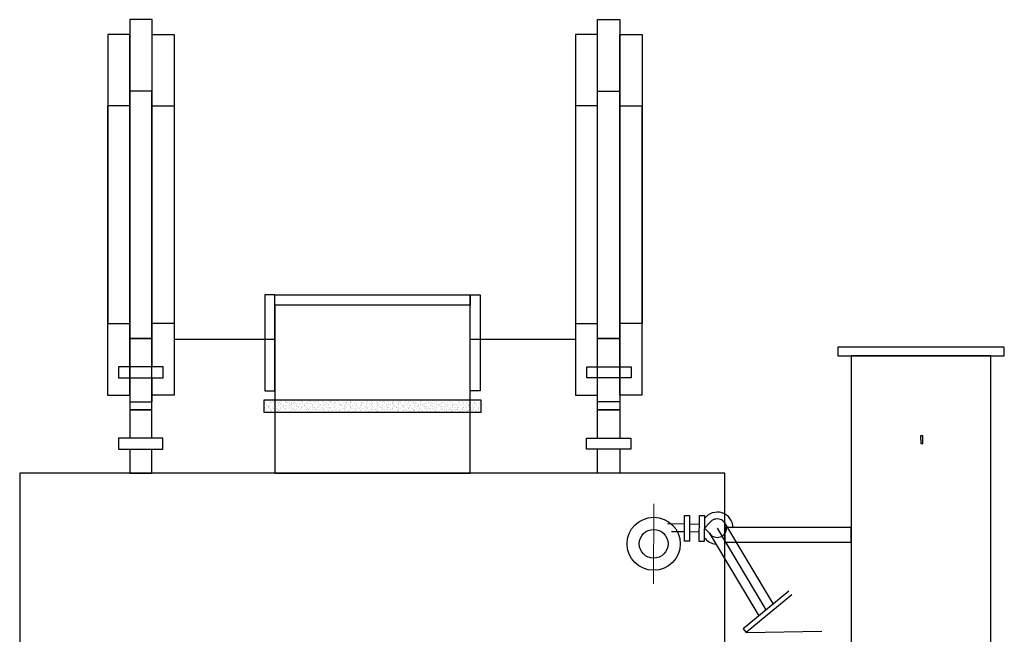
# Model space of a CAD drawing. Extents: x 306546.77 to 306550.75, y 1123990.16 to 1123994.4.
# Tile 2 of 2: x 306547.15 to 306550.71, y 1123992.18 to 1123994.4. Entities that reach past the tile are written whole.
import ezdxf

# ---------------------------------------------------------------- set-up
doc = ezdxf.new("R2010")
doc.units = 0
doc.header["$LTSCALE"] = 800
doc.header["$MEASUREMENT"] = 0
doc.linetypes.add('CENTER', pattern=[2, 1.25, -0.25, 0.25, -0.25])
doc.layers.get('0').update_dxf_attribs({"linetype": 'CONTINUOUS'})
doc.layers.add('CENTER', color=1, linetype='CENTER', lineweight=20)

# ---------------------------------------------------------------- blocks, each defined once
blk = doc.blocks.new('*X2')
at = {"color": 0}
for p, q in [((-11.359, 36.336), (-11.359, 36.336)), ((-11.33, 36.828), (-11.33, 36.828)), ((-11.33, 36.507), (-11.33, 36.507)), ((-11.308, 36.313), (-11.308, 36.313)), ((-11.205, 36.921), (-11.205, 36.921)), ((-11.202, 36.833), (-11.202, 36.833)), ((-11.189, 36.448), (-11.189, 36.448)), ((-11.188, 36.815), (-11.188, 36.815)), ((-11.185, 36.176), (-11.185, 36.176)), ((-11.168, 36.887), (-11.168, 36.887)), ((-11.145, 36.334), (-11.145, 36.334)), ((-11.058, 36.864), (-11.058, 36.864)), ((-11.027, 36.314), (-11.027, 36.314)), ((-10.994, 36.727), (-10.994, 36.727)), ((-10.954, 36.877), (-10.954, 36.877)), ((-10.919, 36.655), (-10.919, 36.655)), ((-10.907, 36.27), (-10.907, 36.27)), ((-10.873, 36.37), (-10.873, 36.37)), ((-10.795, 36.545), (-10.795, 36.545)), ((-10.792, 36.562), (-10.792, 36.562)), ((-10.791, 36.899), (-10.791, 36.899)), ((-10.769, 36.384), (-10.769, 36.384)), ((-10.758, 36.511), (-10.758, 36.511)), ((-10.707, 36.508), (-10.707, 36.508)), ((-10.661, 36.853), (-10.661, 36.853)), ((-10.649, 36.468), (-10.649, 36.468)), ((-10.607, 36.405), (-10.607, 36.405)), ((-10.584, 36.352), (-10.584, 36.352)), ((-10.565, 36.816), (-10.565, 36.816)), ((-10.52, 36.935), (-10.52, 36.935)), ((-10.415, 36.948), (-10.415, 36.948)), ((-10.408, 36.653), (-10.408, 36.653)), ((-10.404, 36.315), (-10.404, 36.315)), ((-10.395, 36.267), (-10.395, 36.267)), ((-10.393, 36.903), (-10.393, 36.903)), ((-10.385, 36.169), (-10.385, 36.169)), ((-11.376, 35.625), (-11.376, 35.625)), ((-11.326, 35.311), (-11.326, 35.311)), ((-11.315, 35.276), (-11.315, 35.276)), ((-11.253, 36.06), (-11.253, 36.06)), ((-11.227, 35.806), (-11.227, 35.806)), ((-11.177, 35.443), (-11.177, 35.443)), ((-11.176, 36.063), (-11.176, 36.063)), ((-11.169, 36.006), (-11.169, 36.006)), ((-11.164, 35.677), (-11.164, 35.677)), ((-11.151, 35.292), (-11.151, 35.292)), ((-11.14, 35.409), (-11.14, 35.409)), ((-11.123, 35.819), (-11.123, 35.819)), ((-11.091, 35.559), (-11.091, 35.559)), ((-11.043, 35.312), (-11.043, 35.312)), ((-11.007, 35.506), (-11.007, 35.506)), ((-10.986, 35.994), (-10.986, 35.994)), ((-10.966, 35.25), (-10.966, 35.25)), ((-10.961, 35.841), (-10.961, 35.841)), ((-10.949, 35.96), (-10.949, 35.96)), ((-10.939, 35.326), (-10.939, 35.326)), ((-10.894, 35.884), (-10.894, 35.884)), ((-10.881, 35.499), (-10.881, 35.499)), ((-10.865, 35.813), (-10.865, 35.813)), ((-10.776, 35.347), (-10.776, 35.347)), ((-10.775, 35.801), (-10.775, 35.801)), ((-10.704, 35.312), (-10.704, 35.312)), ((-10.689, 35.877), (-10.689, 35.877)), ((-10.636, 36.082), (-10.636, 36.082)), ((-10.63, 36.061), (-10.63, 36.061)), ((-10.624, 35.697), (-10.624, 35.697)), ((-10.611, 35.311), (-10.611, 35.311)), ((-10.585, 35.89), (-10.585, 35.89)), ((-10.576, 35.618), (-10.576, 35.618)), ((-10.546, 36.008), (-10.546, 36.008)), ((-10.539, 35.584), (-10.539, 35.584)), ((-10.505, 35.383), (-10.505, 35.383)), ((-10.469, 35.561), (-10.469, 35.561)), ((-10.422, 35.912), (-10.422, 35.912)), ((-10.401, 35.397), (-10.401, 35.397)), ((-10.384, 35.507), (-10.384, 35.507)), ((-10.382, 35.882), (-10.382, 35.882)), ((-11.38, 34.722), (-11.38, 34.722)), ((-11.369, 34.892), (-11.369, 34.892)), ((-11.367, 34.336), (-11.367, 34.336)), ((-11.332, 34.858), (-11.332, 34.858)), ((-11.307, 34.503), (-11.307, 34.503)), ((-11.293, 34.761), (-11.293, 34.761)), ((-11.213, 34.254), (-11.213, 34.254)), ((-11.165, 34.81), (-11.165, 34.81)), ((-11.158, 34.698), (-11.158, 34.698)), ((-11.139, 34.907), (-11.139, 34.907)), ((-11.13, 34.783), (-11.13, 34.783)), ((-11.126, 34.521), (-11.126, 34.521)), ((-11.108, 34.268), (-11.108, 34.268)), ((-11.003, 34.309), (-11.003, 34.309)), ((-10.959, 34.516), (-10.959, 34.516)), ((-10.946, 34.289), (-10.946, 34.289)), ((-10.93, 35.059), (-10.93, 35.059)), ((-10.922, 34.482), (-10.922, 34.482)), ((-10.869, 35.114), (-10.869, 35.114)), ((-10.859, 34.819), (-10.859, 34.819)), ((-10.856, 34.728), (-10.856, 34.728)), ((-10.846, 35.005), (-10.846, 35.005)), ((-10.844, 34.343), (-10.844, 34.343)), ((-10.768, 34.558), (-10.768, 34.558)), ((-10.767, 35.067), (-10.767, 35.067)), ((-10.755, 34.832), (-10.755, 34.832)), ((-10.748, 34.323), (-10.748, 34.323)), ((-10.731, 35.033), (-10.731, 35.033)), ((-10.684, 34.504), (-10.684, 34.504)), ((-10.674, 34.325), (-10.674, 34.325)), ((-10.598, 34.926), (-10.598, 34.926)), ((-10.592, 34.854), (-10.592, 34.854)), ((-10.586, 34.541), (-10.586, 34.541)), ((-10.57, 34.339), (-10.57, 34.339)), ((-10.557, 34.874), (-10.557, 34.874)), ((-10.542, 34.811), (-10.542, 34.811)), ((-10.408, 34.36), (-10.408, 34.36)), ((-10.38, 34.311), (-10.38, 34.311)), ((-11.355, 33.951), (-11.355, 33.951)), ((-11.349, 34.147), (-11.349, 34.147)), ((-11.342, 33.565), (-11.342, 33.565)), ((-11.341, 33.414), (-11.341, 33.414)), ((-11.304, 33.38), (-11.304, 33.38)), ((-11.303, 33.307), (-11.303, 33.307)), ((-11.3, 33.725), (-11.3, 33.725)), ((-11.23, 34.056), (-11.23, 34.056)), ((-11.15, 33.965), (-11.15, 33.965)), ((-11.145, 34.002), (-11.145, 34.002)), ((-11.113, 34.136), (-11.113, 34.136)), ((-11.113, 33.931), (-11.113, 33.931)), ((-11.101, 33.751), (-11.101, 33.751)), ((-11.088, 33.365), (-11.088, 33.365)), ((-11.068, 33.555), (-11.068, 33.555)), ((-11.028, 33.761), (-11.028, 33.761)), ((-10.984, 33.501), (-10.984, 33.501)), ((-10.939, 33.772), (-10.939, 33.772)), ((-10.924, 33.774), (-10.924, 33.774)), ((-10.842, 33.809), (-10.842, 33.809)), ((-10.831, 33.958), (-10.831, 33.958)), ((-10.818, 33.572), (-10.818, 33.572)), ((-10.761, 33.796), (-10.761, 33.796)), ((-10.74, 33.589), (-10.74, 33.589)), ((-10.74, 33.281), (-10.74, 33.281)), ((-10.703, 33.555), (-10.703, 33.555)), ((-10.68, 33.308), (-10.68, 33.308)), ((-10.607, 34.057), (-10.607, 34.057)), ((-10.577, 33.302), (-10.577, 33.302)), ((-10.573, 34.155), (-10.573, 34.155)), ((-10.561, 33.77), (-10.561, 33.77)), ((-10.549, 34.14), (-10.549, 34.14)), ((-10.548, 33.385), (-10.548, 33.385)), ((-10.529, 33.396), (-10.529, 33.396)), ((-10.523, 34.003), (-10.523, 34.003)), ((-10.512, 34.107), (-10.512, 34.107)), ((-10.49, 33.831), (-10.49, 33.831)), ((-10.445, 33.556), (-10.445, 33.556)), ((-10.386, 33.845), (-10.386, 33.845)), ((-11.368, 32.552), (-11.368, 32.552)), ((-11.329, 33.18), (-11.329, 33.18)), ((-11.322, 32.669), (-11.322, 32.669)), ((-11.317, 32.795), (-11.317, 32.795)), ((-11.304, 32.409), (-11.304, 32.409)), ((-11.284, 32.498), (-11.284, 32.498)), ((-11.278, 33.21), (-11.278, 33.21)), ((-11.198, 32.703), (-11.198, 32.703)), ((-11.142, 32.806), (-11.142, 32.806)), ((-11.13, 33.22), (-11.13, 33.22)), ((-11.123, 32.487), (-11.123, 32.487)), ((-11.115, 33.231), (-11.115, 33.231)), ((-11.094, 32.716), (-11.094, 32.716)), ((-11.086, 32.453), (-11.086, 32.453)), ((-11.076, 32.98), (-11.076, 32.98)), ((-11.063, 32.594), (-11.063, 32.594)), ((-10.931, 33.038), (-10.931, 33.038)), ((-10.931, 32.738), (-10.931, 32.738)), ((-10.907, 33.054), (-10.907, 33.054)), ((-10.895, 33.004), (-10.895, 33.004)), ((-10.844, 33.267), (-10.844, 33.267)), ((-10.822, 33), (-10.822, 33)), ((-10.806, 33.187), (-10.806, 33.187)), ((-10.793, 32.801), (-10.793, 32.801)), ((-10.781, 32.416), (-10.781, 32.416)), ((-10.745, 32.553), (-10.745, 32.553)), ((-10.721, 32.845), (-10.721, 32.845)), ((-10.661, 32.5), (-10.661, 32.5)), ((-10.659, 32.773), (-10.659, 32.773)), ((-10.555, 32.787), (-10.555, 32.787)), ((-10.535, 32.999), (-10.535, 32.999)), ((-10.523, 32.614), (-10.523, 32.614)), ((-10.521, 32.662), (-10.521, 32.662)), ((-10.519, 32.807), (-10.519, 32.807)), ((-10.485, 32.629), (-10.485, 32.629)), ((-10.393, 32.809), (-10.393, 32.809)), ((-11.367, 31.645), (-11.367, 31.645)), ((-11.314, 31.936), (-11.314, 31.936)), ((-11.292, 32.024), (-11.292, 32.024)), ((-11.285, 32.173), (-11.285, 32.173)), ((-11.279, 31.639), (-11.279, 31.639)), ((-11.277, 31.902), (-11.277, 31.902)), ((-11.263, 31.658), (-11.263, 31.658)), ((-11.206, 32.051), (-11.206, 32.051)), ((-11.122, 31.998), (-11.122, 31.998)), ((-11.103, 31.742), (-11.103, 31.742)), ((-11.101, 31.68), (-11.101, 31.68)), ((-11.05, 32.209), (-11.05, 32.209)), ((-11.045, 31.551), (-11.045, 31.551)), ((-11.038, 31.824), (-11.038, 31.824)), ((-11.025, 31.438), (-11.025, 31.438)), ((-11.013, 32.209), (-11.013, 32.209)), ((-10.98, 32.305), (-10.98, 32.305)), ((-10.961, 31.497), (-10.961, 31.497)), ((-10.912, 32.294), (-10.912, 32.294)), ((-10.909, 32.223), (-10.909, 32.223)), ((-10.904, 31.56), (-10.904, 31.56)), ((-10.867, 31.526), (-10.867, 31.526)), ((-10.829, 31.715), (-10.829, 31.715)), ((-10.819, 31.804), (-10.819, 31.804)), ((-10.768, 32.031), (-10.768, 32.031)), ((-10.755, 31.645), (-10.755, 31.645)), ((-10.747, 32.244), (-10.747, 32.244)), ((-10.725, 31.729), (-10.725, 31.729)), ((-10.713, 32.111), (-10.713, 32.111)), ((-10.676, 32.077), (-10.676, 32.077)), ((-10.584, 32.053), (-10.584, 32.053)), ((-10.562, 31.751), (-10.562, 31.751)), ((-10.51, 32.229), (-10.51, 32.229)), ((-10.502, 31.918), (-10.502, 31.918)), ((-10.499, 31.999), (-10.499, 31.999)), ((-10.498, 31.843), (-10.498, 31.843)), ((-10.485, 31.458), (-10.485, 31.458)), ((-10.475, 32.28), (-10.475, 32.28)), ((-10.422, 31.552), (-10.422, 31.552)), ((-11.345, 30.548), (-11.345, 30.548)), ((-11.294, 31.191), (-11.294, 31.191)), ((-11.287, 30.458), (-11.287, 30.458)), ((-11.28, 31.302), (-11.28, 31.302)), ((-11.27, 30.622), (-11.27, 30.622)), ((-11.266, 31.253), (-11.266, 31.253)), ((-11.26, 30.494), (-11.26, 30.494)), ((-11.254, 30.868), (-11.254, 30.868)), ((-11.241, 30.483), (-11.241, 30.483)), ((-11.183, 31.151), (-11.183, 31.151)), ((-11.118, 30.801), (-11.118, 30.801)), ((-11.095, 31.009), (-11.095, 31.009)), ((-11.079, 31.165), (-11.079, 31.165)), ((-11.059, 30.975), (-11.059, 30.975)), ((-11.013, 31.053), (-11.013, 31.053)), ((-11, 30.668), (-11, 30.668)), ((-10.998, 30.657), (-10.998, 30.657)), ((-10.916, 31.186), (-10.916, 31.186)), ((-10.894, 30.671), (-10.894, 30.671)), ((-10.885, 30.816), (-10.885, 30.816)), ((-10.883, 31.05), (-10.883, 31.05)), ((-10.799, 30.996), (-10.799, 30.996)), ((-10.743, 31.26), (-10.743, 31.26)), ((-10.732, 30.693), (-10.732, 30.693)), ((-10.73, 30.875), (-10.73, 30.875)), ((-10.722, 30.549), (-10.722, 30.549)), ((-10.718, 30.489), (-10.718, 30.489)), ((-10.693, 31.367), (-10.693, 31.367)), ((-10.685, 30.633), (-10.685, 30.633)), ((-10.657, 31.303), (-10.657, 31.303)), ((-10.649, 30.599), (-10.649, 30.599)), ((-10.645, 31.222), (-10.645, 31.222)), ((-10.638, 30.495), (-10.638, 30.495)), ((-10.54, 31.236), (-10.54, 31.236)), ((-10.495, 30.803), (-10.495, 30.803)), ((-10.494, 31.184), (-10.494, 31.184)), ((-10.475, 30.44), (-10.475, 30.44)), ((-10.472, 31.072), (-10.472, 31.072)), ((-10.46, 30.728), (-10.46, 30.728)), ((-10.46, 30.687), (-10.46, 30.687)), ((-10.457, 31.151), (-10.457, 31.151)), ((-11.352, 30.093), (-11.352, 30.093)), ((-11.267, 29.713), (-11.267, 29.713)), ((-11.25, 30.424), (-11.25, 30.424)), ((-11.248, 30.107), (-11.248, 30.107)), ((-11.229, 30.097), (-11.229, 30.097)), ((-11.216, 29.712), (-11.216, 29.712)), ((-11.183, 30.047), (-11.183, 30.047)), ((-11.168, 29.6), (-11.168, 29.6)), ((-11.099, 29.993), (-11.099, 29.993)), ((-11.086, 30.128), (-11.086, 30.128)), ((-11.076, 30.264), (-11.076, 30.264)), ((-11.068, 29.531), (-11.068, 29.531)), ((-11.064, 29.613), (-11.064, 29.613)), ((-11.031, 29.497), (-11.031, 29.497)), ((-11.022, 29.546), (-11.022, 29.546)), ((-10.987, 30.282), (-10.987, 30.282)), ((-10.975, 29.897), (-10.975, 29.897)), ((-10.962, 29.512), (-10.962, 29.512)), ((-10.957, 30.301), (-10.957, 30.301)), ((-10.937, 29.492), (-10.937, 29.492)), ((-10.901, 29.635), (-10.901, 29.635)), ((-10.877, 30.082), (-10.877, 30.082)), ((-10.84, 30.048), (-10.84, 30.048)), ((-10.814, 30.164), (-10.814, 30.164)), ((-10.795, 29.8), (-10.795, 29.8)), ((-10.71, 30.178), (-10.71, 30.178)), ((-10.705, 30.104), (-10.705, 30.104)), ((-10.692, 29.718), (-10.692, 29.718)), ((-10.666, 29.889), (-10.666, 29.889)), ((-10.63, 29.67), (-10.63, 29.67)), ((-10.56, 30.048), (-10.56, 30.048)), ((-10.547, 30.199), (-10.547, 30.199)), ((-10.526, 29.684), (-10.526, 29.684)), ((-10.476, 29.994), (-10.476, 29.994)), ((-10.467, 29.706), (-10.467, 29.706)), ((-10.447, 30.302), (-10.447, 30.302)), ((-10.435, 29.916), (-10.435, 29.916)), ((-10.43, 29.673), (-10.43, 29.673)), ((-10.422, 29.531), (-10.422, 29.531)), ((-10.399, 29.547), (-10.399, 29.547)), ((-11.338, 28.542), (-11.338, 28.542)), ((-11.321, 28.543), (-11.321, 28.543)), ((-11.259, 28.98), (-11.259, 28.98)), ((-11.257, 29.298), (-11.257, 29.298)), ((-11.255, 29.07), (-11.255, 29.07)), ((-11.234, 28.555), (-11.234, 28.555)), ((-11.222, 28.946), (-11.222, 28.946)), ((-11.203, 29.326), (-11.203, 29.326)), ((-11.191, 28.941), (-11.191, 28.941)), ((-11.178, 28.556), (-11.178, 28.556)), ((-11.095, 28.797), (-11.095, 28.797)), ((-11.071, 28.577), (-11.071, 28.577)), ((-11.048, 28.787), (-11.048, 28.787)), ((-10.984, 29.106), (-10.984, 29.106)), ((-10.95, 29.126), (-10.95, 29.126)), ((-10.937, 28.741), (-10.937, 28.741)), ((-10.88, 29.12), (-10.88, 29.12)), ((-10.86, 29.045), (-10.86, 29.045)), ((-10.857, 29.338), (-10.857, 29.338)), ((-10.849, 28.604), (-10.849, 28.604)), ((-10.813, 28.57), (-10.813, 28.57)), ((-10.799, 28.612), (-10.799, 28.612)), ((-10.776, 28.992), (-10.776, 28.992)), ((-10.717, 29.141), (-10.717, 29.141)), ((-10.699, 28.545), (-10.699, 28.545)), ((-10.695, 28.626), (-10.695, 28.626)), ((-10.68, 29.333), (-10.68, 29.333)), ((-10.667, 28.948), (-10.667, 28.948)), ((-10.658, 29.155), (-10.658, 29.155)), ((-10.655, 28.562), (-10.655, 28.562)), ((-10.634, 29.299), (-10.634, 29.299)), ((-10.621, 29.121), (-10.621, 29.121)), ((-10.533, 28.648), (-10.533, 28.648)), ((-10.472, 28.798), (-10.472, 28.798)), ((-10.447, 28.962), (-10.447, 28.962)), ((-10.445, 29.177), (-10.445, 29.177)), ((-10.409, 29.146), (-10.409, 29.146)), ((-10.397, 28.76), (-10.397, 28.76)), ((-11.24, 28.235), (-11.24, 28.235)), ((-11.237, 28.49), (-11.237, 28.49)), ((-11.166, 28.17), (-11.166, 28.17)), ((-11.16, 28.043), (-11.16, 28.043)), ((-11.153, 28.048), (-11.153, 28.048)), ((-11.153, 27.785), (-11.153, 27.785)), ((-11.076, 27.989), (-11.076, 27.989)), ((-11.049, 28.062), (-11.049, 28.062)), ((-11.041, 28.053), (-11.041, 28.053)), ((-11.004, 28.019), (-11.004, 28.019)), ((-10.933, 28.296), (-10.933, 28.296)), ((-10.924, 28.355), (-10.924, 28.355)), ((-10.912, 27.97), (-10.912, 27.97)), ((-10.899, 27.585), (-10.899, 27.585)), ((-10.887, 28.083), (-10.887, 28.083)), ((-10.83, 27.86), (-10.83, 27.86)), ((-10.772, 27.795), (-10.772, 27.795)), ((-10.702, 27.59), (-10.702, 27.59)), ((-10.642, 28.177), (-10.642, 28.177)), ((-10.639, 28.411), (-10.639, 28.411)), ((-10.631, 27.677), (-10.631, 27.677)), ((-10.629, 27.792), (-10.629, 27.792)), ((-10.615, 28.119), (-10.615, 28.119)), ((-10.614, 28.491), (-10.614, 28.491)), ((-10.594, 27.644), (-10.594, 27.644)), ((-10.537, 28.044), (-10.537, 28.044)), ((-10.511, 28.133), (-10.511, 28.133)), ((-10.453, 27.99), (-10.453, 27.99)), ((-10.439, 28.228), (-10.439, 28.228)), ((-10.43, 27.625), (-10.43, 27.625)), ((-10.403, 28.195), (-10.403, 28.195)), ((-10.384, 28.375), (-10.384, 28.375)), ((-11.375, 26.986), (-11.375, 26.986)), ((-11.323, 26.99), (-11.323, 26.99)), ((-11.24, 27.519), (-11.24, 27.519)), ((-11.233, 27.293), (-11.233, 27.293)), ((-11.232, 27.502), (-11.232, 27.502)), ((-11.219, 27.004), (-11.219, 27.004)), ((-11.212, 26.757), (-11.212, 26.757)), ((-11.195, 27.468), (-11.195, 27.468)), ((-11.14, 27.4), (-11.14, 27.4)), ((-11.128, 27.014), (-11.128, 27.014)), ((-11.115, 26.629), (-11.115, 26.629)), ((-11.072, 26.793), (-11.072, 26.793)), ((-11.056, 27.025), (-11.056, 27.025)), ((-11.021, 27.309), (-11.021, 27.309)), ((-10.998, 27.542), (-10.998, 27.542)), ((-10.969, 27.554), (-10.969, 27.554)), ((-10.914, 27.488), (-10.914, 27.488)), ((-10.887, 27.199), (-10.887, 27.199)), ((-10.874, 26.814), (-10.874, 26.814)), ((-10.865, 27.568), (-10.865, 27.568)), ((-10.837, 27.041), (-10.837, 27.041)), ((-10.822, 27.126), (-10.822, 27.126)), ((-10.785, 27.092), (-10.785, 27.092)), ((-10.784, 27.061), (-10.784, 27.061)), ((-10.753, 26.987), (-10.753, 26.987)), ((-10.68, 27.075), (-10.68, 27.075)), ((-10.617, 27.406), (-10.617, 27.406)), ((-10.611, 26.933), (-10.611, 26.933)), ((-10.61, 27.295), (-10.61, 27.295)), ((-10.604, 27.021), (-10.604, 27.021)), ((-10.592, 26.636), (-10.592, 26.636)), ((-10.518, 27.096), (-10.518, 27.096)), ((-10.449, 26.794), (-10.449, 26.794)), ((-10.42, 27.484), (-10.42, 27.484)), ((-10.412, 26.751), (-10.412, 26.751)), ((-11.373, 26.431), (-11.373, 26.431)), ((-11.372, 25.79), (-11.372, 25.79)), ((-11.36, 26.046), (-11.36, 26.046)), ((-11.298, 26.539), (-11.298, 26.539)), ((-11.226, 25.967), (-11.226, 25.967)), ((-11.214, 26.485), (-11.214, 26.485)), ((-11.205, 26.024), (-11.205, 26.024)), ((-11.168, 25.99), (-11.168, 25.99)), ((-11.138, 26.496), (-11.138, 26.496)), ((-11.137, 26.038), (-11.137, 26.038)), ((-11.103, 26.244), (-11.103, 26.244)), ((-11.09, 25.858), (-11.09, 25.858)), ((-11.052, 25.984), (-11.052, 25.984)), ((-11.034, 26.51), (-11.034, 26.51)), ((-11.013, 26.575), (-11.013, 26.575)), ((-10.994, 25.831), (-10.994, 25.831)), ((-10.977, 26.541), (-10.977, 26.541)), ((-10.954, 26.003), (-10.954, 26.003)), ((-10.91, 26.292), (-10.91, 26.292)), ((-10.872, 26.532), (-10.872, 26.532)), ((-10.861, 26.429), (-10.861, 26.429)), ((-10.85, 26.017), (-10.85, 26.017)), ((-10.849, 26.043), (-10.849, 26.043)), ((-10.803, 26.382), (-10.803, 26.382)), ((-10.749, 25.791), (-10.749, 25.791)), ((-10.687, 26.038), (-10.687, 26.038)), ((-10.675, 26.54), (-10.675, 26.54)), ((-10.603, 26.199), (-10.603, 26.199)), ((-10.6, 26.567), (-10.6, 26.567)), ((-10.591, 26.486), (-10.591, 26.486)), ((-10.579, 26.25), (-10.579, 26.25)), ((-10.567, 26.166), (-10.567, 26.166)), ((-10.566, 25.865), (-10.566, 25.865)), ((-10.514, 26.039), (-10.514, 26.039)), ((-10.496, 26.581), (-10.496, 26.581)), ((-10.429, 25.986), (-10.429, 25.986)), ((-10.416, 26.074), (-10.416, 26.074)), ((-10.393, 26.006), (-10.393, 26.006)), ((-11.376, 24.728), (-11.376, 24.728)), ((-11.359, 25.439), (-11.359, 25.439)), ((-11.352, 24.982), (-11.352, 24.982)), ((-11.348, 25.66), (-11.348, 25.66)), ((-11.335, 25.275), (-11.335, 25.275)), ((-11.323, 24.89), (-11.323, 24.89)), ((-11.308, 25.438), (-11.308, 25.438)), ((-11.21, 25.289), (-11.21, 25.289)), ((-11.204, 25.452), (-11.204, 25.452)), ((-11.185, 25.279), (-11.185, 25.279)), ((-11.124, 24.945), (-11.124, 24.945)), ((-11.077, 25.473), (-11.077, 25.473)), ((-11.065, 25.087), (-11.065, 25.087)), ((-11.048, 24.788), (-11.048, 24.788)), ((-11.041, 25.474), (-11.041, 25.474)), ((-11.019, 24.959), (-11.019, 24.959)), ((-10.986, 25.097), (-10.986, 25.097)), ((-10.975, 25.537), (-10.975, 25.537)), ((-10.949, 25.063), (-10.949, 25.063)), ((-10.891, 25.484), (-10.891, 25.484)), ((-10.857, 24.98), (-10.857, 24.98)), ((-10.836, 25.658), (-10.836, 25.658)), ((-10.824, 25.272), (-10.824, 25.272)), ((-10.814, 25.036), (-10.814, 25.036)), ((-10.811, 24.887), (-10.811, 24.887)), ((-10.795, 25.648), (-10.795, 25.648)), ((-10.775, 24.904), (-10.775, 24.904)), ((-10.77, 25.509), (-10.77, 25.509)), ((-10.758, 25.614), (-10.758, 25.614)), ((-10.729, 24.983), (-10.729, 24.983)), ((-10.665, 25.523), (-10.665, 25.523)), ((-10.587, 25.29), (-10.587, 25.29)), ((-10.585, 25.016), (-10.585, 25.016)), ((-10.584, 25.455), (-10.584, 25.455)), ((-10.554, 25.479), (-10.554, 25.479)), ((-10.541, 25.094), (-10.541, 25.094)), ((-10.503, 25.544), (-10.503, 25.544)), ((-10.481, 25.029), (-10.481, 25.029)), ((-10.426, 24.789), (-10.426, 24.789)), ((-10.385, 25.273), (-10.385, 25.273)), ((-11.373, 24.394), (-11.373, 24.394)), ((-11.369, 23.995), (-11.369, 23.995)), ((-11.348, 23.785), (-11.348, 23.785)), ((-11.332, 23.961), (-11.332, 23.961)), ((-11.31, 24.504), (-11.31, 24.504)), ((-11.297, 24.119), (-11.297, 24.119)), ((-11.293, 23.887), (-11.293, 23.887)), ((-11.275, 24.535), (-11.275, 24.535)), ((-11.211, 24.416), (-11.211, 24.416)), ((-11.191, 24.481), (-11.191, 24.481)), ((-11.189, 23.901), (-11.189, 23.901)), ((-11.177, 24.546), (-11.177, 24.546)), ((-11.158, 23.801), (-11.158, 23.801)), ((-11.14, 24.512), (-11.14, 24.512)), ((-11.113, 24.034), (-11.113, 24.034)), ((-11.052, 24.702), (-11.052, 24.702)), ((-11.04, 24.317), (-11.04, 24.317)), ((-11.029, 23.98), (-11.029, 23.98)), ((-11.027, 23.931), (-11.027, 23.931)), ((-11.026, 23.922), (-11.026, 23.922)), ((-10.966, 24.353), (-10.966, 24.353)), ((-10.939, 24.451), (-10.939, 24.451)), ((-10.887, 24.287), (-10.887, 24.287)), ((-10.835, 24.465), (-10.835, 24.465)), ((-10.798, 24.502), (-10.798, 24.502)), ((-10.786, 24.116), (-10.786, 24.116)), ((-10.767, 24.17), (-10.767, 24.17)), ((-10.755, 23.958), (-10.755, 23.958)), ((-10.731, 24.136), (-10.731, 24.136)), ((-10.725, 23.787), (-10.725, 23.787)), ((-10.672, 24.486), (-10.672, 24.486)), ((-10.652, 24.536), (-10.652, 24.536)), ((-10.651, 23.971), (-10.651, 23.971)), ((-10.576, 24.721), (-10.576, 24.721)), ((-10.568, 24.482), (-10.568, 24.482)), ((-10.557, 23.977), (-10.557, 23.977)), ((-10.539, 24.688), (-10.539, 24.688)), ((-10.529, 24.709), (-10.529, 24.709)), ((-10.516, 24.323), (-10.516, 24.323)), ((-10.503, 23.938), (-10.503, 23.938)), ((-10.491, 24.035), (-10.491, 24.035)), ((-10.488, 23.993), (-10.488, 23.993)), ((-10.406, 23.981), (-10.406, 23.981)), ((-10.401, 24.522), (-10.401, 24.522)), ((-11.359, 22.843), (-11.359, 22.843)), ((-11.349, 23.25), (-11.349, 23.25)), ((-11.329, 22.977), (-11.329, 22.977)), ((-11.285, 23.733), (-11.285, 23.733)), ((-11.272, 23.348), (-11.272, 23.348)), ((-11.26, 22.963), (-11.26, 22.963)), ((-11.196, 22.864), (-11.196, 22.864)), ((-11.187, 23.285), (-11.187, 23.285)), ((-11.15, 23.068), (-11.15, 23.068)), ((-11.113, 23.034), (-11.113, 23.034)), ((-11.109, 23.393), (-11.109, 23.393)), ((-11.014, 23.546), (-11.014, 23.546)), ((-11.005, 23.407), (-11.005, 23.407)), ((-11.002, 23.161), (-11.002, 23.161)), ((-10.959, 23.619), (-10.959, 23.619)), ((-10.952, 23.533), (-10.952, 23.533)), ((-10.939, 22.875), (-10.939, 22.875)), ((-10.924, 22.9), (-10.924, 22.9)), ((-10.922, 23.585), (-10.922, 23.585)), ((-10.868, 23.479), (-10.868, 23.479)), ((-10.842, 23.428), (-10.842, 23.428)), ((-10.82, 22.914), (-10.82, 22.914)), ((-10.79, 23.032), (-10.79, 23.032)), ((-10.773, 23.731), (-10.773, 23.731)), ((-10.761, 23.346), (-10.761, 23.346)), ((-10.748, 23.426), (-10.748, 23.426)), ((-10.748, 22.96), (-10.748, 22.96)), ((-10.706, 22.978), (-10.706, 22.978)), ((-10.658, 22.935), (-10.658, 22.935)), ((-10.57, 23.464), (-10.57, 23.464)), ((-10.564, 23.286), (-10.564, 23.286)), ((-10.549, 23.243), (-10.549, 23.243)), ((-10.512, 23.21), (-10.512, 23.21)), ((-10.491, 23.553), (-10.491, 23.553)), ((-10.478, 23.167), (-10.478, 23.167)), ((-10.466, 23.478), (-10.466, 23.478)), ((-10.386, 22.971), (-10.386, 22.971)), ((-11.341, 22.517), (-11.341, 22.517)), ((-11.304, 22.483), (-11.304, 22.483)), ((-11.278, 22.335), (-11.278, 22.335)), ((-11.252, 22.53), (-11.252, 22.53)), ((-11.247, 22.577), (-11.247, 22.577)), ((-11.234, 22.192), (-11.234, 22.192)), ((-11.174, 22.349), (-11.174, 22.349)), ((-11.167, 22.476), (-11.167, 22.476)), ((-11.13, 22.324), (-11.13, 22.324)), ((-11.09, 22.029), (-11.09, 22.029)), ((-11.025, 22.784), (-11.025, 22.784)), ((-11.012, 22.37), (-11.012, 22.37)), ((-11.006, 21.976), (-11.006, 21.976)), ((-10.989, 22.775), (-10.989, 22.775)), ((-10.977, 22.39), (-10.977, 22.39)), ((-10.964, 22.005), (-10.964, 22.005)), ((-10.931, 22.141), (-10.931, 22.141)), ((-10.895, 22.107), (-10.895, 22.107)), ((-10.864, 22.283), (-10.864, 22.283)), ((-10.827, 21.877), (-10.827, 21.877)), ((-10.74, 22.692), (-10.74, 22.692)), ((-10.74, 22.406), (-10.74, 22.406)), ((-10.735, 22.575), (-10.735, 22.575)), ((-10.723, 22.19), (-10.723, 22.19)), ((-10.721, 21.948), (-10.721, 21.948)), ((-10.703, 22.659), (-10.703, 22.659)), ((-10.636, 22.42), (-10.636, 22.42)), ((-10.629, 22.531), (-10.629, 22.531)), ((-10.555, 21.913), (-10.555, 21.913)), ((-10.544, 22.478), (-10.544, 22.478)), ((-10.529, 22.499), (-10.529, 22.499)), ((-10.473, 22.441), (-10.473, 22.441)), ((-10.467, 22.03), (-10.467, 22.03)), ((-10.466, 22.782), (-10.466, 22.782)), ((-10.453, 22.397), (-10.453, 22.397)), ((-10.451, 21.926), (-10.451, 21.926)), ((-10.44, 22.011), (-10.44, 22.011)), ((-10.402, 22.785), (-10.402, 22.785)), ((-10.383, 21.977), (-10.383, 21.977)), ((-11.365, 21.806), (-11.365, 21.806)), ((-11.344, 21.291), (-11.344, 21.291)), ((-11.325, 21.781), (-11.325, 21.781)), ((-11.322, 21.772), (-11.322, 21.772)), ((-11.314, 21.039), (-11.314, 21.039)), ((-11.306, 20.973), (-11.306, 20.973)), ((-11.277, 21.005), (-11.277, 21.005)), ((-11.222, 21.807), (-11.222, 21.807)), ((-11.209, 21.421), (-11.209, 21.421)), ((-11.197, 21.036), (-11.197, 21.036)), ((-11.181, 21.313), (-11.181, 21.313)), ((-11.163, 21.28), (-11.163, 21.28)), ((-11.123, 21.59), (-11.123, 21.59)), ((-11.094, 21.842), (-11.094, 21.842)), ((-11.086, 21.556), (-11.086, 21.556)), ((-10.99, 21.856), (-10.99, 21.856)), ((-10.951, 21.619), (-10.951, 21.619)), ((-10.939, 21.234), (-10.939, 21.234)), ((-10.929, 21.528), (-10.929, 21.528)), ((-10.912, 21.397), (-10.912, 21.397)), ((-10.909, 21.348), (-10.909, 21.348)), ((-10.844, 21.475), (-10.844, 21.475)), ((-10.805, 21.362), (-10.805, 21.362)), ((-10.767, 21.028), (-10.767, 21.028)), ((-10.713, 21.214), (-10.713, 21.214)), ((-10.71, 21.804), (-10.71, 21.804)), ((-10.702, 21.782), (-10.702, 21.782)), ((-10.698, 21.419), (-10.698, 21.419)), ((-10.685, 21.033), (-10.685, 21.033)), ((-10.683, 20.974), (-10.683, 20.974)), ((-10.676, 21.181), (-10.676, 21.181)), ((-10.643, 21.383), (-10.643, 21.383)), ((-10.541, 21.281), (-10.541, 21.281)), ((-10.521, 21.766), (-10.521, 21.766)), ((-10.502, 21.021), (-10.502, 21.021)), ((-10.485, 21.732), (-10.485, 21.732)), ((-10.428, 21.626), (-10.428, 21.626)), ((-10.415, 21.24), (-10.415, 21.24)), ((-11.351, 20.255), (-11.351, 20.255)), ((-11.294, 20.294), (-11.294, 20.294)), ((-11.263, 20.784), (-11.263, 20.784)), ((-11.228, 20.526), (-11.228, 20.526)), ((-11.184, 20.651), (-11.184, 20.651)), ((-11.171, 20.265), (-11.171, 20.265)), ((-11.159, 20.798), (-11.159, 20.798)), ((-11.144, 20.472), (-11.144, 20.472)), ((-11.103, 20.846), (-11.103, 20.846)), ((-11.095, 20.112), (-11.095, 20.112)), ((-11.079, 20.29), (-11.079, 20.29)), ((-11.067, 20.025), (-11.067, 20.025)), ((-11.059, 20.078), (-11.059, 20.078)), ((-11.002, 20.779), (-11.002, 20.779)), ((-10.997, 20.819), (-10.997, 20.819)), ((-10.982, 19.971), (-10.982, 19.971)), ((-10.975, 20.304), (-10.975, 20.304)), ((-10.926, 20.848), (-10.926, 20.848)), ((-10.914, 20.463), (-10.914, 20.463)), ((-10.904, 20.663), (-10.904, 20.663)), ((-10.901, 20.078), (-10.901, 20.078)), ((-10.867, 20.629), (-10.867, 20.629)), ((-10.84, 20.279), (-10.84, 20.279)), ((-10.812, 20.325), (-10.812, 20.325)), ((-10.725, 20.855), (-10.725, 20.855)), ((-10.693, 20.47), (-10.693, 20.47)), ((-10.672, 20.648), (-10.672, 20.648)), ((-10.66, 20.263), (-10.66, 20.263)), ((-10.621, 20.868), (-10.621, 20.868)), ((-10.606, 20.527), (-10.606, 20.527)), ((-10.541, 20.361), (-10.541, 20.361)), ((-10.521, 20.473), (-10.521, 20.473)), ((-10.494, 20.288), (-10.494, 20.288)), ((-10.458, 20.89), (-10.458, 20.89)), ((-10.457, 20.254), (-10.457, 20.254)), ((-10.444, 20.026), (-10.444, 20.026)), ((-10.437, 20.375), (-10.437, 20.375)), ((-10.403, 20.855), (-10.403, 20.855)), ((-10.39, 20.47), (-10.39, 20.47)), ((-11.367, 19.022), (-11.367, 19.022)), ((-11.329, 19.74), (-11.329, 19.74)), ((-11.302, 19.777), (-11.302, 19.777)), ((-11.287, 19.561), (-11.287, 19.561)), ((-11.25, 19.527), (-11.25, 19.527)), ((-11.249, 19.232), (-11.249, 19.232)), ((-11.166, 19.761), (-11.166, 19.761)), ((-11.159, 19.88), (-11.159, 19.88)), ((-11.146, 19.494), (-11.146, 19.494)), ((-11.144, 19.246), (-11.144, 19.246)), ((-11.14, 19.276), (-11.14, 19.276)), ((-11.134, 19.109), (-11.134, 19.109)), ((-11.076, 19.368), (-11.076, 19.368)), ((-10.982, 19.267), (-10.982, 19.267)), ((-10.905, 19.524), (-10.905, 19.524)), ((-10.895, 19.797), (-10.895, 19.797)), ((-10.888, 19.692), (-10.888, 19.692)), ((-10.885, 19.919), (-10.885, 19.919)), ((-10.877, 19.185), (-10.877, 19.185)), ((-10.876, 19.307), (-10.876, 19.307)), ((-10.84, 19.151), (-10.84, 19.151)), ((-10.821, 19.47), (-10.821, 19.47)), ((-10.79, 19.81), (-10.79, 19.81)), ((-10.744, 19.023), (-10.744, 19.023)), ((-10.71, 19.303), (-10.71, 19.303)), ((-10.685, 19.736), (-10.685, 19.736)), ((-10.679, 19.778), (-10.679, 19.778)), ((-10.649, 19.703), (-10.649, 19.703)), ((-10.647, 19.877), (-10.647, 19.877)), ((-10.635, 19.492), (-10.635, 19.492)), ((-10.628, 19.832), (-10.628, 19.832)), ((-10.622, 19.107), (-10.622, 19.107)), ((-10.606, 19.317), (-10.606, 19.317)), ((-10.517, 19.277), (-10.517, 19.277)), ((-10.475, 19.543), (-10.475, 19.543)), ((-10.443, 19.338), (-10.443, 19.338)), ((-11.378, 18.131), (-11.378, 18.131)), ((-11.336, 18.703), (-11.336, 18.703)), ((-11.314, 18.188), (-11.314, 18.188)), ((-11.282, 18.968), (-11.282, 18.968)), ((-11.267, 18.816), (-11.267, 18.816)), ((-11.259, 18.083), (-11.259, 18.083)), ((-11.205, 18.521), (-11.205, 18.521)), ((-11.151, 18.209), (-11.151, 18.209)), ((-11.121, 18.724), (-11.121, 18.724)), ((-11.121, 18.468), (-11.121, 18.468)), ((-11.108, 18.338), (-11.108, 18.338)), ((-11.068, 18.634), (-11.068, 18.634)), ((-11.064, 18.739), (-11.064, 18.739)), ((-11.031, 18.6), (-11.031, 18.6)), ((-10.979, 18.775), (-10.979, 18.775)), ((-10.96, 18.752), (-10.96, 18.752)), ((-10.88, 18.245), (-10.88, 18.245)), ((-10.863, 18.922), (-10.863, 18.922)), ((-10.857, 18.441), (-10.857, 18.441)), ((-10.851, 18.536), (-10.851, 18.536)), ((-10.838, 18.151), (-10.838, 18.151)), ((-10.817, 18.274), (-10.817, 18.274)), ((-10.797, 18.774), (-10.797, 18.774)), ((-10.776, 18.259), (-10.776, 18.259)), ((-10.666, 18.992), (-10.666, 18.992)), ((-10.659, 18.97), (-10.659, 18.97)), ((-10.658, 18.258), (-10.658, 18.258)), ((-10.621, 18.225), (-10.621, 18.225)), ((-10.613, 18.28), (-10.613, 18.28)), ((-10.609, 18.721), (-10.609, 18.721)), ((-10.597, 18.336), (-10.597, 18.336)), ((-10.582, 18.522), (-10.582, 18.522)), ((-10.526, 18.81), (-10.526, 18.81)), ((-10.498, 18.469), (-10.498, 18.469)), ((-10.467, 18.81), (-10.467, 18.81)), ((-10.43, 18.776), (-10.43, 18.776)), ((-10.422, 18.823), (-10.422, 18.823)), ((-11.366, 17.746), (-11.366, 17.746)), ((-11.353, 17.361), (-11.353, 17.361)), ((-11.321, 17.151), (-11.321, 17.151)), ((-11.278, 17.772), (-11.278, 17.772)), ((-11.24, 17.339), (-11.24, 17.339)), ((-11.234, 17.681), (-11.234, 17.681)), ((-11.222, 18.049), (-11.222, 18.049)), ((-11.13, 17.694), (-11.13, 17.694)), ((-11.117, 17.271), (-11.117, 17.271)), ((-11.096, 17.953), (-11.096, 17.953)), ((-11.083, 17.568), (-11.083, 17.568)), ((-11.071, 17.182), (-11.071, 17.182)), ((-11.049, 17.187), (-11.049, 17.187)), ((-11.048, 17.89), (-11.048, 17.89)), ((-11.044, 18.02), (-11.044, 18.02)), ((-11.041, 17.156), (-11.041, 17.156)), ((-11.004, 17.122), (-11.004, 17.122)), ((-10.967, 17.716), (-10.967, 17.716)), ((-10.959, 17.967), (-10.959, 17.967)), ((-10.945, 17.201), (-10.945, 17.201)), ((-10.882, 17.52), (-10.882, 17.52)), ((-10.849, 17.707), (-10.849, 17.707)), ((-10.825, 17.766), (-10.825, 17.766)), ((-10.813, 17.673), (-10.813, 17.673)), ((-10.813, 17.38), (-10.813, 17.38)), ((-10.798, 17.466), (-10.798, 17.466)), ((-10.783, 17.222), (-10.783, 17.222)), ((-10.695, 17.752), (-10.695, 17.752)), ((-10.656, 17.773), (-10.656, 17.773)), ((-10.639, 17.514), (-10.639, 17.514)), ((-10.591, 17.765), (-10.591, 17.765)), ((-10.584, 17.951), (-10.584, 17.951)), ((-10.572, 17.565), (-10.572, 17.565)), ((-10.559, 17.18), (-10.559, 17.18)), ((-10.511, 17.258), (-10.511, 17.258)), ((-10.494, 17.273), (-10.494, 17.273)), ((-10.447, 18.065), (-10.447, 18.065)), ((-10.439, 17.332), (-10.439, 17.332)), ((-10.429, 17.787), (-10.429, 17.787)), ((-10.421, 18.022), (-10.421, 18.022)), ((-10.407, 17.272), (-10.407, 17.272)), ((-10.403, 17.298), (-10.403, 17.298)), ((-11.343, 17.018), (-11.343, 17.018)), ((-11.34, 16.975), (-11.34, 16.975)), ((-11.328, 16.59), (-11.328, 16.59)), ((-11.315, 16.205), (-11.315, 16.205)), ((-11.299, 16.636), (-11.299, 16.636)), ((-11.259, 16.964), (-11.259, 16.964)), ((-11.232, 16.605), (-11.232, 16.605)), ((-11.195, 16.571), (-11.195, 16.571)), ((-11.182, 16.517), (-11.182, 16.517)), ((-11.137, 16.658), (-11.137, 16.658)), ((-11.097, 16.463), (-11.097, 16.463)), ((-11.058, 16.797), (-11.058, 16.797)), ((-11.045, 16.412), (-11.045, 16.412)), ((-11.021, 16.412), (-11.021, 16.412)), ((-10.955, 16.771), (-10.955, 16.771)), ((-10.865, 16.694), (-10.865, 16.694)), ((-10.83, 16.963), (-10.83, 16.963)), ((-10.822, 16.229), (-10.822, 16.229)), ((-10.8, 16.995), (-10.8, 16.995)), ((-10.794, 16.27), (-10.794, 16.27)), ((-10.788, 16.609), (-10.788, 16.609)), ((-10.785, 16.196), (-10.785, 16.196)), ((-10.775, 16.224), (-10.775, 16.224)), ((-10.761, 16.707), (-10.761, 16.707)), ((-10.72, 17.019), (-10.72, 17.019)), ((-10.681, 16.2), (-10.681, 16.2)), ((-10.636, 16.965), (-10.636, 16.965)), ((-10.631, 16.78), (-10.631, 16.78)), ((-10.598, 16.729), (-10.598, 16.729)), ((-10.594, 16.747), (-10.594, 16.747)), ((-10.576, 16.214), (-10.576, 16.214)), ((-10.559, 16.518), (-10.559, 16.518)), ((-10.546, 16.794), (-10.546, 16.794)), ((-10.534, 16.409), (-10.534, 16.409)), ((-10.475, 16.464), (-10.475, 16.464)), ((-10.42, 16.587), (-10.42, 16.587)), ((-10.414, 16.235), (-10.414, 16.235)), ((-11.219, 16.129), (-11.219, 16.129)), ((-11.115, 16.143), (-11.115, 16.143)), ((-11.033, 16.026), (-11.033, 16.026)), ((-11.02, 16.016), (-11.02, 16.016)), ((-10.952, 16.164), (-10.952, 16.164)), ((-10.611, 16.036), (-10.611, 16.036)), ((-10.521, 16.024), (-10.521, 16.024)), ((-10.397, 16.017), (-10.397, 16.017))]:
    blk.add_line(p, q, dxfattribs=at)

msp = doc.modelspace()

# ---------------------------------------------------------------- linework, layer by layer
for p, q in [((306547.5482, 1123994.3988, 2.4528), (306547.5482, 1123993.2458, 2.4528)), ((306547.6283, 1123994.3988, 2.4528), (306547.5482, 1123994.3988, 2.4528)), ((306547.6283, 1123993.2458, 2.4528), (306547.6283, 1123994.3988, 2.4528)), ((306549.2388, 1123993.2458, 2.4528), (306549.2388, 1123994.3988, 2.4528)), ((306549.2388, 1123994.3988, 2.4528), (306549.319, 1123994.3988, 2.4528)), ((306549.319, 1123994.3988, 2.4528), (306549.319, 1123993.2458, 2.4528)), ((306547.468, 1123994.3453, 2.4528), (306547.468, 1123993.2993, 2.4528)), ((306547.5482, 1123994.3453, 2.4528), (306547.468, 1123994.3453, 2.4528)), ((306547.5482, 1123993.2993, 2.4528), (306547.5482, 1123994.3453, 2.4528)), ((306547.6283, 1123993.2993, 2.4528), (306547.6283, 1123994.3453, 2.4528)), ((306547.6283, 1123994.3453, 2.4528), (306547.7085, 1123994.3453, 2.4528)), ((306547.7085, 1123994.3453, 2.4528), (306547.7085, 1123993.2993, 2.4528)), ((306549.1586, 1123994.3453, 2.4528), (306549.1586, 1123993.2993, 2.4528)), ((306549.2388, 1123994.3453, 2.4528), (306549.1586, 1123994.3453, 2.4528)), ((306549.2388, 1123993.2993, 2.4528), (306549.2388, 1123994.3453, 2.4528)), ((306549.319, 1123993.2993, 2.4528), (306549.319, 1123994.3453, 2.4528)), ((306549.319, 1123994.3453, 2.4528), (306549.3992, 1123994.3453, 2.4528)), ((306549.3992, 1123994.3453, 2.4528), (306549.3992, 1123993.2993, 2.4528)), ((306547.468, 1123993.2993, 2.4528), (306547.5482, 1123993.2993, 2.4528)), ((306547.7085, 1123993.2993, 2.4528), (306547.6283, 1123993.2993, 2.4528)), ((306549.1586, 1123993.2993, 2.4528), (306549.2388, 1123993.2993, 2.4528)), ((306549.3992, 1123993.2993, 2.4528), (306549.319, 1123993.2993, 2.4528)), ((306547.5482, 1123993.2458, 2.4528), (306547.5482, 1123993.1435, 2.4528)), ((306547.5482, 1123993.2458, 2.4528), (306547.6283, 1123993.2458, 2.4528)), ((306547.6283, 1123993.2458, 2.4528), (306547.5482, 1123993.2458, 2.4528)), ((306547.6283, 1123993.1435, 2.4528), (306547.6283, 1123993.2458, 2.4528)), ((306548.0719, 1123993.2416, 0.0528), (306547.7081, 1123993.2416, 0.0528)), ((306549.1582, 1123993.2416, 0.0528), (306548.7784, 1123993.2416, 0.0528)), ((306549.2388, 1123993.1435, 2.4528), (306549.2388, 1123993.2458, 2.4528)), ((306549.319, 1123993.2458, 2.4528), (306549.2388, 1123993.2458, 2.4528)), ((306549.2388, 1123993.2458, 2.4528), (306549.319, 1123993.2458, 2.4528)), ((306549.319, 1123993.2458, 2.4528), (306549.319, 1123993.1435, 2.4528)), ((306547.5076, 1123993.1435, 2.4528), (306547.5076, 1123993.1034, 2.4528)), ((306547.668, 1123993.1435, 2.4528), (306547.5076, 1123993.1435, 2.4528)), ((306547.668, 1123993.1034, 2.4528), (306547.668, 1123993.1435, 2.4528)), ((306549.1992, 1123993.1034, 2.4528), (306549.1992, 1123993.1435, 2.4528)), ((306549.1992, 1123993.1435, 2.4528), (306549.3596, 1123993.1435, 2.4528)), ((306549.3596, 1123993.1435, 2.4528), (306549.3596, 1123993.1034, 2.4528)), ((306547.5076, 1123993.1034, 2.4528), (306547.668, 1123993.1034, 2.4528)), ((306547.5482, 1123993.1034, 2.4528), (306547.5482, 1123993.0167, 2.4528)), ((306547.6283, 1123993.0167, 2.4528), (306547.6283, 1123993.1034, 2.4528)), ((306549.3596, 1123993.1034, 2.4528), (306549.1992, 1123993.1034, 2.4528)), ((306549.2388, 1123993.0167, 2.4528), (306549.2388, 1123993.1034, 2.4528)), ((306549.319, 1123993.1034, 2.4528), (306549.319, 1123993.0167, 2.4528)), ((306547.5482, 1123993.0167, 2.4528), (306547.6283, 1123993.0167, 2.4528)), ((306549.319, 1123993.0167, 2.4528), (306549.2388, 1123993.0167, 2.4528)), ((306549.6931, 1123992.5848, 0.0528), (306549.8727, 1123992.2848, 0.0528)), ((306549.4915, 1123992.576, 0.0528), (306549.5527, 1123992.5755, 0.0528)), ((306549.5709, 1123992.5745, 0.0528), (306549.6064, 1123992.5742, 0.0528)), ((306549.6443, 1123992.5794, 0.0528), (306549.6245, 1123992.5598, 0.0528)), ((306549.644, 1123992.5398, 0.0528), (306549.6245, 1123992.5598, 0.0528)), ((306549.6712, 1123992.5594, 0.0528), (306549.8472, 1123992.2638, 0.0528)), ((306549.5055, 1123992.5474, 0.0528), (306549.5524, 1123992.547, 0.0528)), ((306549.5707, 1123992.5469, 0.0528), (306549.6062, 1123992.5466, 0.0528)), ((306549.6421, 1123992.5428, 0.0528), (306549.8217, 1123992.2428, 0.0528)), ((306549.9297, 1123992.3318, 0.0528), (306549.7647, 1123992.1958, 0.0528)), ((306549.9408, 1123992.3183, 0.0528), (306549.775, 1123992.1817, 0.0528)), ((306549.7647, 1123992.1958, 0.0528), (306549.7757, 1123992.1823, 0.0528)), ((306549.775, 1123992.1817, 0.0528), (306550.0495, 1123992.1864, 0.0528))]:
    msp.add_line(p, q)
at = {"elevation": 0.0528}
for points in [[(306547.628, 1123994.1405), (306547.5478, 1123994.1405), (306547.5478, 1123992.9876), (306547.628, 1123992.9876)], [(306549.2384, 1123994.1405), (306549.3186, 1123994.1405), (306549.3186, 1123992.9876), (306549.2384, 1123992.9876)], [(306547.5478, 1123994.087), (306547.4676, 1123994.087), (306547.4676, 1123993.041), (306547.5478, 1123993.041)], [(306547.628, 1123994.087), (306547.7081, 1123994.087), (306547.7081, 1123993.041), (306547.628, 1123993.041)], [(306549.2384, 1123994.087), (306549.1582, 1123994.087), (306549.1582, 1123993.041), (306549.2384, 1123993.041)], [(306549.3186, 1123994.087), (306549.3988, 1123994.087), (306549.3988, 1123993.041), (306549.3186, 1123993.041)], [(306548.0719, 1123993.0556), (306548.0719, 1123993.4035), (306548.0363, 1123993.4035), (306548.0363, 1123993.0556)], [(306548.0719, 1123993.3658), (306548.0719, 1123993.4035), (306548.7784, 1123993.4035), (306548.7784, 1123993.3658)], [(306548.7784, 1123993.0556), (306548.7784, 1123993.4035), (306548.814, 1123993.4035), (306548.814, 1123993.0556)], [(306548.7784, 1123992.7585), (306548.7784, 1123993.3658), (306548.0719, 1123993.3658), (306548.0719, 1123992.7585)], [(306550.1064, 1123993.2139), (306550.1064, 1123993.1826), (306550.7085, 1123993.1826), (306550.7085, 1123993.2139)], [(306550.1556, 1123993.1826), (306550.1556, 1123990.9909), (306550.6594, 1123990.9909), (306550.6594, 1123993.1826)], [(306548.0319, 1123993.0222), (306548.0319, 1123992.9788), (306548.8175, 1123992.9788), (306548.8175, 1123993.0222)], [(306547.6676, 1123992.8852), (306547.5072, 1123992.8852), (306547.5072, 1123992.8451), (306547.6676, 1123992.8451)], [(306549.1988, 1123992.8852), (306549.3592, 1123992.8852), (306549.3592, 1123992.8451), (306549.1988, 1123992.8451)], [(306550.4138, 1123992.8653), (306550.4136, 1123992.894), (306550.4062, 1123992.8939), (306550.4064, 1123992.8653)], [(306549.6988, 1123991.4541), (306549.6988, 1123992.7585), (306547.1499, 1123992.7585), (306547.1499, 1123991.4541)], [(306549.5529, 1123992.6054), (306549.5711, 1123992.6053), (306549.5704, 1123992.5119), (306549.5522, 1123992.5121)], [(306549.6066, 1123992.605), (306549.6249, 1123992.6049), (306549.6242, 1123992.5115), (306549.6059, 1123992.5117)], [(306549.6988, 1123992.5618), (306549.6988, 1123992.5093), (306550.1556, 1123992.5093), (306550.1556, 1123992.5618)]]:
    msp.add_lwpolyline(points, close=True, dxfattribs=at)
for points in [[(306547.628, 1123992.9876), (306547.5478, 1123992.9876), (306547.5478, 1123992.8852)], [(306547.628, 1123992.8852), (306547.628, 1123992.9876)], [(306549.2384, 1123992.8852), (306549.2384, 1123992.9876)], [(306549.2384, 1123992.9876), (306549.3186, 1123992.9876), (306549.3186, 1123992.8852)], [(306547.5478, 1123992.8451), (306547.5478, 1123992.7585), (306547.628, 1123992.7585), (306547.628, 1123992.8451)], [(306549.3186, 1123992.8451), (306549.3186, 1123992.7585), (306549.2384, 1123992.7585), (306549.2384, 1123992.8451)]]:
    msp.add_lwpolyline(points, dxfattribs=at)
for radius in [0.096, 0.0521]:
    msp.add_circle((306549.4413, 1123992.5029, 0.0528), radius)
for radius, start, end in [(0.0579, 2.3523, 143.2691), (0.0335, 215.8595, 143.2691), (0.0579, 215.8595, 265.6424)]:
    msp.add_arc((306549.6712, 1123992.5594, 0.0528), radius, start, end)
at = {"layer": 'CENTER', "ltscale": 0.6}
msp.add_line((306549.4424, 1123992.6469, 0.0528), (306549.4402, 1123992.3576, 0.0528), dxfattribs=at)

# ---------------------------------------------------------------- block references
at = {"xscale": -0.03742490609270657, "yscale": 0.03742490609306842, "zscale": 0.03742490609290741, "rotation": 89.56430295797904}
msp.add_blockref('*X2', (306549.4121, 1123992.5858, 0.0528), dxfattribs=at)

doc.saveas('drawing.dxf')
